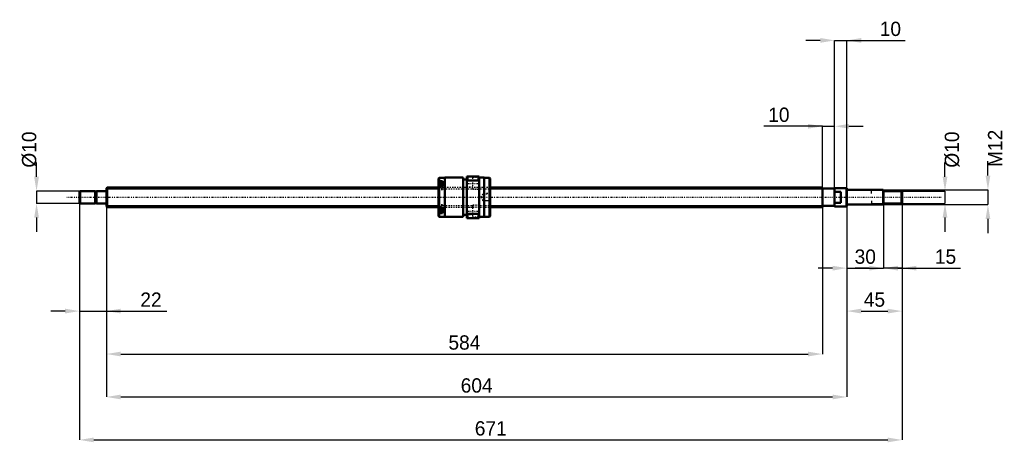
# Model space of a CAD drawing. Header units: millimetres. Extents: x -71 to 732, y -200 to 145.
import ezdxf

# ---------------------------------------------------------------- set-up
doc = ezdxf.new("R2010")
doc.units = ezdxf.units.MM
doc.linetypes.add('Center', pattern=[1.5, 0.45, -0.5, 0.05, -0.5])
doc.linetypes.add('Dashed', pattern=[2, 1, -1])
for name, color, linetype, lineweight in [('2d ConnectionPoints', 7, 'Continuous', 50), ('AM_0', 7, 'Continuous', 50), ('AM_4', 3, 'Continuous', 25), ('AM_5', 3, 'Continuous', 25), ('AM_7', 7, 'Center', 25), ('AM_9', 6, 'Dashed', 25)]:
    doc.layers.add(name, color=color, linetype=linetype, lineweight=lineweight)
doc.dimstyles.new('ISO-25', dxfattribs={"dimtxt": 2.5, "dimasz": 2.5, "dimexe": 1.25, "dimexo": 0.625, "dimtad": 1, "dimtxsty": 'Standard', "dimcen": 2.5, "dimadec": 0, "dimazin": 0, "dimtfac": 1, "dimtmove": 0, "dimatfit": 3, "dimfxl": 0, "dimarcsym": 0})

# ---------------------------------------------------------------- blocks, each defined once
blk = doc.blocks.new('1_BNK_1616_3_6G0_671LC5Y0_Nut_0_in_BNK1616_3_6G0_671LC5Y_3130__0')
at = {"layer": 'AM_0'}
for p, q in [((294, 17), (294, -17)), ((304, 17), (294, 17)), ((294.5, 17), (294.5, 13.68)), ((303.5, 17), (303.5, 13.68)), ((304, 17), (304, -17)), ((271.5, 15.9), (271, 15.4)), ((271, 15.4), (271, -15.4)), ((271, 12.72), (271.5, 13.08)), ((271.5, 9.05), (271, 8.69)), ((274, 11.77), (271.27, 11.77)), ((275.9, 15.9), (271.5, 15.9)), ((271.5, 15.9), (271.5, 13.08)), ((274, 13.08), (271.5, 13.08)), ((274, 9.05), (271.5, 9.05)), ((271.5, 9.05), (271.5, -9.05)), ((274, 13.08), (274, 9.05)), ((291, 16), (275.9, 16)), ((275.9, 16), (275.9, -16)), ((291, 16), (291, -16)), ((294, 14.4), (291, 14.4)), ((294, 12.61), (294.5, 13.68)), ((294.5, 13.68), (303.5, 13.68)), ((303.5, 13.68), (304, 12.61)), ((308.1, 16), (304, 16)), ((308.1, 16), (308.1, -16)), ((312.5, 15.9), (308.1, 15.9)), ((313, 15.4), (312.5, 15.9)), ((312.5, 15.9), (312.5, -15.9)), ((313, 15.4), (313, -15.4)), ((271, -8.69), (271.5, -9.05)), ((271.5, -13.08), (271, -12.72)), ((271, -15.4), (271.5, -15.9)), ((271.27, -11.77), (274, -11.77)), ((274, -9.05), (271.5, -9.05)), ((274, -13.08), (271.5, -13.08)), ((271.5, -13.08), (271.5, -15.9)), ((271.5, -15.9), (275.9, -15.9)), ((274, -9.05), (274, -13.08)), ((275.9, -16), (291, -16)), ((291, -14.4), (294, -14.4)), ((294.5, -13.68), (294, -12.61)), ((294.5, -13.68), (294.5, -17)), ((303.5, -13.68), (294.5, -13.68)), ((304, -12.61), (303.5, -13.68)), ((303.5, -13.68), (303.5, -17)), ((304, -16), (308.1, -16)), ((308.1, -15.9), (312.5, -15.9)), ((312.5, -15.9), (313, -15.4)), ((294, -17), (304, -17))]:
    blk.add_line(p, q, dxfattribs=at)
for centre, start, end in [((271.27, 11.49), 90, 180), ((271.27, -11.49), 180, 270)]:
    blk.add_arc(centre, 0.275, start, end, dxfattribs=at)
at = {"layer": 'AM_4'}
for p, q in [((271.27, 11.77), (271.27, 8.88)), ((271.27, -8.88), (271.27, -11.77))]:
    blk.add_line(p, q, dxfattribs=at)
at = {"layer": 'AM_5', "linetype": 'Dashed'}
for p, q in [((307.3, 2.59), (308, 3)), ((313, 3), (308, 3)), ((308, 3), (308, -3)), ((307.3, -2.59), (308, -3)), ((313, -3), (308, -3))]:
    blk.add_line(p, q, dxfattribs=at)
at = {"layer": 'AM_7'}
for p, q in [((270.85, 9.02), (274.15, 9.02)), ((293.5, 11.25), (304.5, 11.25)), ((270.85, -9.02), (274.15, -9.02)), ((293.5, -11.25), (304.5, -11.25))]:
    blk.add_line(p, q, dxfattribs=at)
at = {"layer": 'AM_9'}
for p, q in [((274, 11.03), (271, 11.03)), ((272.85, 10.41), (271, 10.41)), ((272.85, 10.04), (271, 10.04)), ((272.85, 9.39), (271, 9.39)), ((272.85, 8.64), (271, 8.64)), ((271.27, 8.88), (271.27, 6.27)), ((272.85, 10.41), (272.85, 7.62)), ((274, 9.05), (274, 6.17)), ((298.5, 14), (294, 14)), ((294, 8.5), (298.5, 8.5)), ((304, 16), (298.5, 16)), ((298.5, 16), (298.5, 6.5)), ((313, 8), (271, 8)), ((272.85, 7.99), (271, 7.99)), ((272.85, 7.62), (271, 7.62)), ((274, 7), (271, 7)), ((271, 6.17), (274, 6.17)), ((271.27, 6.27), (274, 6.27)), ((298.5, 6.5), (304, 6.5)), ((307, 2.59), (305.5, 0)), ((305.5, 0), (307, -2.59)), ((312.59, 2.59), (307, 2.59)), ((307, 2.59), (307, -2.59)), ((313, 3), (312.59, 2.59)), ((312.59, 2.59), (312.59, -2.59)), ((274, -6.17), (271, -6.17)), ((274, -7), (271, -7)), ((272.85, -7.62), (271, -7.62)), ((272.85, -7.99), (271, -7.99)), ((271, -8), (313, -8)), ((274, -6.27), (271.27, -6.27)), ((271.27, -6.27), (271.27, -8.88)), ((272.85, -7.62), (272.85, -10.41)), ((274, -6.17), (274, -9.05)), ((304, -6.5), (298.5, -6.5)), ((298.5, -6.5), (298.5, -16)), ((307, -2.59), (312.59, -2.59)), ((312.59, -2.59), (313, -3)), ((272.85, -8.64), (271, -8.64)), ((272.85, -9.39), (271, -9.39)), ((272.85, -10.04), (271, -10.04)), ((272.85, -10.41), (271, -10.41)), ((274, -11.03), (271, -11.03)), ((298.5, -8.5), (294, -8.5)), ((294, -14), (298.5, -14)), ((298.5, -16), (304, -16))]:
    blk.add_line(p, q, dxfattribs=at)
blk.add_lwpolyline([(313, 0.85), (312.97, 0.51), (312.95, 0.17), (312.95, -0.19), (312.97, -0.54), (313, -0.85)], dxfattribs=at)
for centre, start, end in [((271.27, 6.54), 180, 270), ((271.27, -6.54), 90, 180)]:
    blk.add_arc(centre, 0.275, start, end, dxfattribs=at)
blk = doc.blocks.new('2_BNK_1616_3_6G0_671LC5Y_Shaft_0_in_BNK1616_3_6G0_671LC5Y_3130__0')
at = {"layer": 'AM_0'}
for p, q in [((-21.5, 5), (-22, 4.5)), ((-22, 4.5), (-22, -4.5)), ((-9.15, 5), (-21.5, 5)), ((-21.5, 5), (-21.5, -5)), ((-9.15, 5), (-9.15, -5)), ((-8, 4.8), (-9.15, 4.8)), ((-0.2, 5), (-8, 5)), ((-8, 5), (-8, -5)), ((0.5, 8), (0, 7.5)), ((0, 7.5), (0, -7.5)), ((271, 8), (0.5, 8)), ((0.5, 8), (0.5, -8)), ((584, 8), (313, 8)), ((584, 8), (584, -8)), ((594, 7), (584, 7)), ((594, 7.5), (594, -7.5)), ((603.8, 7.5), (594, 7.5)), ((599, 4.5), (594, 4.5)), ((599, 4.5), (599, -4.5)), ((604, 7.3), (603.8, 7.5)), ((603.8, 7.5), (603.8, -7.5)), ((604, 7.3), (604, -7.3)), ((633.5, 6), (604.2, 6)), ((634, 5.5), (633.5, 6)), ((633.5, 6), (633.5, -6)), ((634, 5.5), (634, -5.5)), ((648.5, 5), (634, 5)), ((649, 4.5), (648.5, 5)), ((648.5, 5), (648.5, -5)), ((649, 4.5), (649, -4.5)), ((-22, -4.5), (-21.5, -5)), ((-21.5, -5), (-9.15, -5)), ((-9.15, -4.8), (-8, -4.8)), ((-8, -5), (-0.2, -5)), ((0, -7.5), (0.5, -8)), ((0.5, -8), (271, -8)), ((313, -8), (584, -8)), ((584, -7), (594, -7)), ((594, -4.5), (599, -4.5)), ((594, -7.5), (603.8, -7.5)), ((603.8, -7.5), (604, -7.3)), ((604.2, -6), (633.5, -6)), ((633.5, -6), (634, -5.5)), ((634, -5), (648.5, -5)), ((648.5, -5), (649, -4.5))]:
    blk.add_line(p, q, dxfattribs=at)
for centre, start, end in [((-0.2, 5.2), 270, 0), ((604.2, 6.2), 180, 270), ((-0.2, -5.2), 360, 90), ((604.2, -6.2), 90, 180)]:
    blk.add_arc(centre, 0.2, start, end, dxfattribs=at)
at = {"layer": 'AM_4'}
for p, q in [((-0.2, 5), (-0.2, -5)), ((604.2, 6), (604.2, -6))]:
    blk.add_line(p, q, dxfattribs=at)
at = {"layer": 'AM_5'}
for p, q in [((0, 6.773), (271, 6.773)), ((313, 6.773), (584, 6.773)), ((584, 4), (584, 6.773)), ((634, 5.3865), (624, 5.3865)), ((624, 3), (624, 5.3865)), ((0, -6.773), (271, -6.773)), ((313, -6.773), (584, -6.773)), ((584, -4), (584, -6.773)), ((624, -3), (624, -5.3865)), ((634, -5.3865), (624, -5.3865))]:
    blk.add_line(p, q, dxfattribs=at)
at = {"layer": 'AM_5', "linetype": 'Dashed'}
for p, q in [((271, 6.773), (313, 6.773)), ((271, -6.773), (313, -6.773))]:
    blk.add_line(p, q, dxfattribs=at)
at = {"layer": 'AM_7'}
blk.add_line((-32.45, 0), (681.45, 0), dxfattribs=at)
at = {"layer": 'AM_9'}
for p, q in [((313, 8), (271, 8)), ((271, -8), (313, -8))]:
    blk.add_line(p, q, dxfattribs=at)
blk = doc.blocks.new('*D3')
at = {"layer": 'AM_5', "color": 0, "lineweight": -2}
for p, q in [((-22, -4.5), (-22, -92.92)), ((0, -7.5), (0, -92.92)), ((-33.68, -92.92), (-45.36, -92.92)), ((-22, -92.92), (0, -92.92)), ((0, -92.92), (49.28, -92.92)), ((11.68, -92.92), (23.36, -92.92))]:
    blk.add_line(p, q, dxfattribs=at)
at = {"layer": 'AM_5', "color": 0}
for points in [[(-33.68, -94.87), (-33.68, -90.97), (-22, -92.92)], [(11.68, -90.97), (11.68, -94.87), (0, -92.92)]]:
    blk.add_solid(points, dxfattribs=at)
at = {"layer": 'Defpoints', "color": 0}
for p in [(-22, -4.5), (0, -7.5), (0, -92.92)]:
    blk.add_point(p, dxfattribs=at)
at = {"layer": 'AM_5', "color": 0, "insert": (36.32, -83.58), "char_height": 11.68, "attachment_point": 5}
blk.add_mtext('22', dxfattribs=at)
blk = doc.blocks.new('*D4')
at = {"layer": 'AM_5', "color": 0, "lineweight": -2}
for p, q in [((634, -5.5), (634, -57.88)), ((649, -4.5), (649, -57.88)), ((622.32, -57.88), (610.64, -57.88)), ((649, -57.88), (634, -57.88)), ((649, -57.88), (696.61, -57.88)), ((660.68, -57.88), (672.36, -57.88))]:
    blk.add_line(p, q, dxfattribs=at)
at = {"layer": 'AM_5', "color": 0}
for points in [[(622.32, -59.83), (622.32, -55.93), (634, -57.88)], [(660.68, -55.93), (660.68, -59.83), (649, -57.88)]]:
    blk.add_solid(points, dxfattribs=at)
at = {"layer": 'Defpoints', "color": 0}
for p in [(634, -5.5), (649, -4.5), (634, -57.88)]:
    blk.add_point(p, dxfattribs=at)
at = {"layer": 'AM_5', "color": 0, "insert": (684.48, -48.54), "char_height": 11.68, "attachment_point": 5}
blk.add_mtext('15', dxfattribs=at)
blk = doc.blocks.new('*D5')
at = {"layer": 'AM_5', "color": 0, "lineweight": -2}
for p, q in [((604, -7.3), (604, -57.88)), ((634, -5.5), (634, -57.88)), ((592.32, -57.88), (580.64, -57.88)), ((604, -57.88), (634, -57.88)), ((645.68, -57.88), (657.36, -57.88))]:
    blk.add_line(p, q, dxfattribs=at)
at = {"layer": 'AM_5', "color": 0}
for points in [[(592.32, -59.83), (592.32, -55.93), (604, -57.88)], [(645.68, -55.93), (645.68, -59.83), (634, -57.88)]]:
    blk.add_solid(points, dxfattribs=at)
at = {"layer": 'Defpoints', "color": 0}
for p in [(604, -7.3), (634, -5.5), (634, -57.88)]:
    blk.add_point(p, dxfattribs=at)
at = {"layer": 'AM_5', "color": 0, "insert": (619, -48.54), "char_height": 11.68, "attachment_point": 5}
blk.add_mtext('30', dxfattribs=at)
blk = doc.blocks.new('*D6')
at = {"layer": 'AM_5', "color": 0, "lineweight": -2}
for p, q in [((604, -7.3), (604, -92.92)), ((649, -4.5), (649, -92.92)), ((615.68, -92.92), (637.32, -92.92))]:
    blk.add_line(p, q, dxfattribs=at)
at = {"layer": 'AM_5', "color": 0}
for points in [[(615.68, -90.97), (615.68, -94.87), (604, -92.92)], [(637.32, -94.87), (637.32, -90.97), (649, -92.92)]]:
    blk.add_solid(points, dxfattribs=at)
at = {"layer": 'Defpoints', "color": 0}
for p in [(604, -7.3), (649, -4.5), (649, -92.92)]:
    blk.add_point(p, dxfattribs=at)
at = {"layer": 'AM_5', "color": 0, "insert": (626.5, -83.58), "char_height": 11.68, "attachment_point": 5}
blk.add_mtext('45', dxfattribs=at)
blk = doc.blocks.new('*D7')
at = {"layer": 'AM_5', "color": 0, "lineweight": -2}
for p, q in [((582.32, 127.96), (570.64, 127.96)), ((594, -7.5), (594, 127.96)), ((594, 127.96), (604, 127.96)), ((604, -7.3), (604, 127.96)), ((604, 127.96), (651.61, 127.96)), ((615.68, 127.96), (627.36, 127.96))]:
    blk.add_line(p, q, dxfattribs=at)
at = {"layer": 'AM_5', "color": 0}
for points in [[(582.32, 126.01), (582.32, 129.91), (594, 127.96)], [(615.68, 129.91), (615.68, 126.01), (604, 127.96)]]:
    blk.add_solid(points, dxfattribs=at)
at = {"layer": 'Defpoints', "color": 0}
for p in [(604, 127.96), (594, -7.5), (604, -7.3)]:
    blk.add_point(p, dxfattribs=at)
at = {"layer": 'AM_5', "color": 0, "insert": (639.48, 137.3), "char_height": 11.68, "attachment_point": 5}
blk.add_mtext('10', dxfattribs=at)
blk = doc.blocks.new('*D8')
at = {"layer": 'AM_5', "color": 0, "lineweight": -2}
for p, q in [((584, 57.88), (536.39, 57.88)), ((572.32, 57.88), (560.64, 57.88)), ((584, -6.77), (584, 57.88)), ((584, 57.88), (594, 57.88)), ((594, -7.5), (594, 57.88)), ((605.68, 57.88), (617.36, 57.88))]:
    blk.add_line(p, q, dxfattribs=at)
at = {"layer": 'AM_5', "color": 0}
for points in [[(572.32, 55.93), (572.32, 59.83), (584, 57.88)], [(605.68, 59.83), (605.68, 55.93), (594, 57.88)]]:
    blk.add_solid(points, dxfattribs=at)
at = {"layer": 'Defpoints', "color": 0}
for p in [(594, 57.88), (584, -6.77), (594, -7.5)]:
    blk.add_point(p, dxfattribs=at)
at = {"layer": 'AM_5', "color": 0, "insert": (548.52, 67.22), "char_height": 11.68, "attachment_point": 5}
blk.add_mtext('10', dxfattribs=at)
blk = doc.blocks.new('*D9')
at = {"layer": 'AM_5', "color": 0, "lineweight": -2}
for p, q in [((0, -7.5), (0, -127.96)), ((584, -6.77), (584, -127.96)), ((11.68, -127.96), (572.32, -127.96))]:
    blk.add_line(p, q, dxfattribs=at)
at = {"layer": 'AM_5', "color": 0}
for points in [[(11.68, -126.01), (11.68, -129.91), (0, -127.96)], [(572.32, -129.91), (572.32, -126.01), (584, -127.96)]]:
    blk.add_solid(points, dxfattribs=at)
at = {"layer": 'Defpoints', "color": 0}
for p in [(0, -7.5), (584, -6.77), (584, -127.96)]:
    blk.add_point(p, dxfattribs=at)
at = {"layer": 'AM_5', "color": 0, "insert": (292, -118.62), "char_height": 11.68, "attachment_point": 5}
blk.add_mtext('584', dxfattribs=at)
blk = doc.blocks.new('*D10')
at = {"layer": 'AM_5', "color": 0, "lineweight": -2}
for p, q in [((0, -7.5), (0, -163)), ((604, -7.3), (604, -163)), ((11.68, -163), (592.32, -163))]:
    blk.add_line(p, q, dxfattribs=at)
at = {"layer": 'AM_5', "color": 0}
for points in [[(11.68, -161.05), (11.68, -164.95), (0, -163)], [(592.32, -164.95), (592.32, -161.05), (604, -163)]]:
    blk.add_solid(points, dxfattribs=at)
at = {"layer": 'Defpoints', "color": 0}
for p in [(0, -7.5), (604, -7.3), (604, -163)]:
    blk.add_point(p, dxfattribs=at)
at = {"layer": 'AM_5', "color": 0, "insert": (302, -153.66), "char_height": 11.68, "attachment_point": 5}
blk.add_mtext('604', dxfattribs=at)
blk = doc.blocks.new('*D11')
at = {"layer": 'AM_5', "color": 0, "lineweight": -2}
for p, q in [((-22, -4.5), (-22, -198.04)), ((649, -4.5), (649, -198.04)), ((-10.32, -198.04), (637.32, -198.04))]:
    blk.add_line(p, q, dxfattribs=at)
at = {"layer": 'AM_5', "color": 0}
for points in [[(-10.32, -196.09), (-10.32, -199.99), (-22, -198.04)], [(637.32, -199.99), (637.32, -196.09), (649, -198.04)]]:
    blk.add_solid(points, dxfattribs=at)
at = {"layer": 'Defpoints', "color": 0}
for p in [(-22, -4.5), (649, -4.5), (649, -198.04)]:
    blk.add_point(p, dxfattribs=at)
at = {"layer": 'AM_5', "color": 0, "insert": (313.5, -188.7), "char_height": 11.68, "attachment_point": 5}
blk.add_mtext('671', dxfattribs=at)
blk = doc.blocks.new('*D12')
at = {"layer": 'AM_5', "color": 0, "lineweight": -2}
for p, q in [((-57.04, 16.68), (-57.04, 28.36)), ((-21.5, 5), (-57.04, 5)), ((-57.04, 5), (-57.04, -5)), ((-21.5, -5), (-57.04, -5)), ((-57.04, -16.68), (-57.04, -28.36))]:
    blk.add_line(p, q, dxfattribs=at)
at = {"layer": 'AM_5', "color": 0}
for points in [[(-58.99, 16.68), (-55.09, 16.68), (-57.04, 5)], [(-55.09, -16.68), (-58.99, -16.68), (-57.04, -5)]]:
    blk.add_solid(points, dxfattribs=at)
at = {"layer": 'Defpoints', "color": 0}
for p in [(-21.5, 5), (-57.04, -5), (-21.5, -5)]:
    blk.add_point(p, dxfattribs=at)
at = {"layer": 'AM_5', "color": 0, "insert": (-62.88, 38.87), "char_height": 11.68, "attachment_point": 5, "rotation": 90}
blk.add_mtext('Ø10', dxfattribs=at)
blk = doc.blocks.new('*D13')
at = {"layer": 'AM_5', "color": 0, "lineweight": -2}
for p, q in [((684.04, 16.68), (684.04, 28.36)), ((648.5, 5), (684.04, 5)), ((684.04, 5), (684.04, -5)), ((648.5, -5), (684.04, -5)), ((684.04, -16.68), (684.04, -28.36))]:
    blk.add_line(p, q, dxfattribs=at)
at = {"layer": 'AM_5', "color": 0}
for points in [[(682.09, 16.68), (685.99, 16.68), (684.04, 5)], [(685.99, -16.68), (682.09, -16.68), (684.04, -5)]]:
    blk.add_solid(points, dxfattribs=at)
at = {"layer": 'Defpoints', "color": 0}
for p in [(648.5, 5), (648.5, -5), (684.04, -5)]:
    blk.add_point(p, dxfattribs=at)
at = {"layer": 'AM_5', "color": 0, "insert": (689.88, 38.87), "char_height": 11.68, "attachment_point": 5, "rotation": 90}
blk.add_mtext('Ø10', dxfattribs=at)
blk = doc.blocks.new('*D14')
at = {"layer": 'AM_5', "color": 0, "lineweight": -2}
for p, q in [((719.08, 17.68), (719.08, 29.36)), ((633.5, 6), (719.08, 6)), ((719.08, 6), (719.08, -6)), ((633.5, -6), (719.08, -6)), ((719.08, -17.68), (719.08, -29.36))]:
    blk.add_line(p, q, dxfattribs=at)
at = {"layer": 'AM_5', "color": 0}
for points in [[(717.13, 17.68), (721.03, 17.68), (719.08, 6)], [(721.03, -17.68), (717.13, -17.68), (719.08, -6)]]:
    blk.add_solid(points, dxfattribs=at)
at = {"layer": 'Defpoints', "color": 0}
for p in [(633.5, 6), (633.5, -6), (719.08, -6)]:
    blk.add_point(p, dxfattribs=at)
at = {"layer": 'AM_5', "color": 0, "insert": (724.92, 39.87), "char_height": 11.68, "attachment_point": 5, "rotation": 90}
blk.add_mtext('M12', dxfattribs=at)

msp = doc.modelspace()

# ---------------------------------------------------------------- linework, layer by layer
at = {"layer": '2d ConnectionPoints'}
for p in [(0, 0), (599, 0)]:
    msp.add_point(p, dxfattribs=at)

# ---------------------------------------------------------------- block references
for name in ['1_BNK_1616_3_6G0_671LC5Y0_Nut_0_in_BNK1616_3_6G0_671LC5Y_3130__0', '2_BNK_1616_3_6G0_671LC5Y_Shaft_0_in_BNK1616_3_6G0_671LC5Y_3130__0']:
    msp.add_blockref(name, (0, 0))

# ---------------------------------------------------------------- dimensions: what is measured, and where the dimension line sits
at = {"layer": 'AM_5'}
for base, p1, p2, text, picture, middle in [((604, 127.96), (594, -7.5), (604, -7.3), '10', '*D7', (639.485, 127.96)), ((594, 57.88), (584, -6.773), (594, -7.5), '10', '*D8', (548.515, 57.88)), ((0, -92.92), (-22, -4.5), (0, -7.5), '22', '*D3', (36.319, -92.92)), ((649, -198.04), (-22, -4.5), (649, -4.5), '671', '*D11', (313.5, -198.04)), ((584, -127.96), (0, -7.5), (584, -6.773), '584', '*D9', (292, -127.96)), ((604, -163), (0, -7.5), (604, -7.3), '604', '*D10', (302, -163)), ((634, -57.88), (604, -7.3), (634, -5.5), '30', '*D5', (619, -57.88)), ((649, -92.92), (604, -7.3), (649, -4.5), '45', '*D6', (626.5, -92.92)), ((634, -57.88), (649, -4.5), (634, -5.5), '15', '*D4', (684.485, -57.88))]:
    dim = msp.add_linear_dim(base=base, p1=p1, p2=p2, text=text, dimstyle='ISO-25', override={"dimtxt": 11.68, "dimasz": 11.68, "dimexe": 0, "dimexo": 0, "dimgap": 3.504}, dxfattribs=at)
    dim.commit()
    dim.dimension.update_dxf_attribs({"geometry": picture, "text_midpoint": middle, "dimtype": 160})
for base, p1, p2, text, picture, middle in [((719.08, -6), (633.5, 6), (633.5, -6), 'M12', '*D14', (724.92, 39.872)), ((-57.04, -5), (-21.5, 5), (-21.5, -5), 'Ø10', '*D12', (-62.88, 38.872)), ((684.04, -5), (648.5, 5), (648.5, -5), 'Ø10', '*D13', (689.88, 38.872))]:
    dim = msp.add_linear_dim(base=base, p1=p1, p2=p2, angle=90, text=text, dimstyle='ISO-25', override={"dimtxt": 11.68, "dimasz": 11.68, "dimexe": 0, "dimexo": 0, "dimgap": 3.504}, dxfattribs=at)
    dim.commit()
    dim.dimension.update_dxf_attribs({"geometry": picture, "text_midpoint": middle, "dimtype": 160, "text_rotation": 90})

doc.saveas('drawing.dxf')
